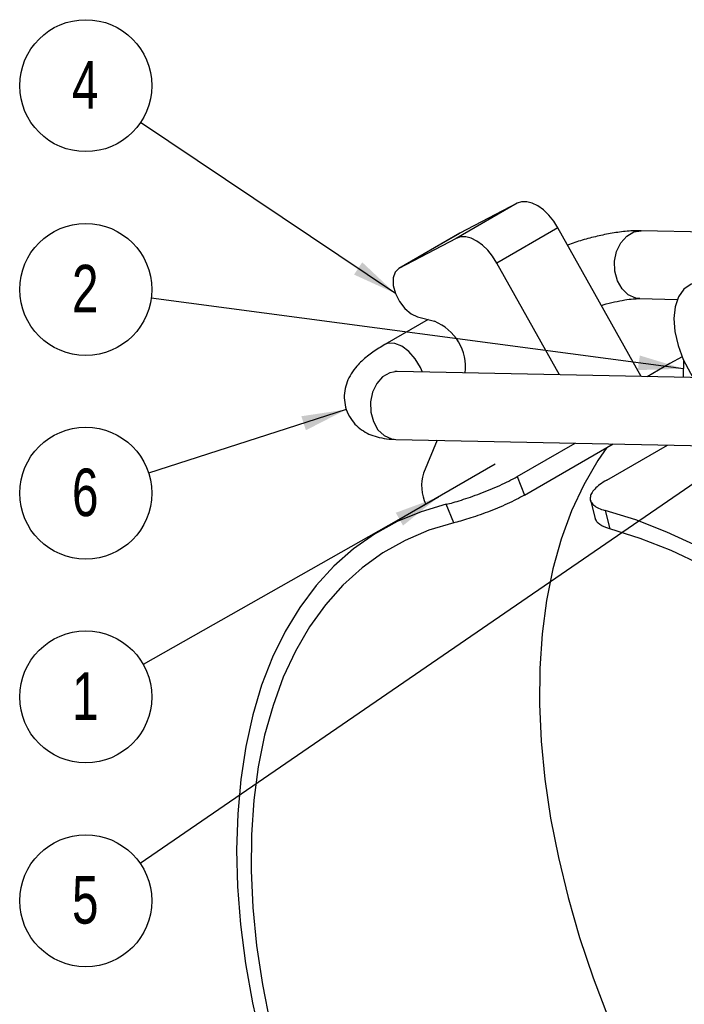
# Model space of a CAD drawing. Header units: millimetres. Extents: x 33 to 670, y 22 to 286.
# Tile 37 of 41: x 534 to 583, y 195 to 267. Entities that reach past the tile are written whole.
import ezdxf

# ---------------------------------------------------------------- set-up
doc = ezdxf.new("R2010")
doc.units = ezdxf.units.MM
doc.layers.add('FORMATO', color=179, linetype='Continuous')
doc.styles.add('SLDTEXTSTYLE0', font='TXT', dxfattribs={"width": 0.75})
doc.dimstyles.new('SLDDIMSTYLE5', dxfattribs={"dimtxt": 0.18, "dimasz": 3.302, "dimexe": 0, "dimexo": 0.0625, "dimgap": 0, "dimtad": 0, "dimtih": 1, "dimtoh": 1, "dimdec": 0, "dimrnd": 1e-09, "dimzin": 0, "dimdsep": 46, "dimtxsty": 'Standard', "dimsah": 1, "dimcen": 0.09, "dimadec": 0, "dimazin": 0, "dimtfac": 3.302, "dimtdec": 0, "dimtofl": 0, "dimtmove": 0, "dimatfit": 3, "dimfxl": 0, "dimfrac": 2, "dimtolj": 1, "dimtzin": 0, "dimarcsym": 0})

# ---------------------------------------------------------------- blocks, each defined once
blk = doc.blocks.new('SW_NOTE_0_4')
at = {"layer": 'FORMATO', "color": 0}
blk.add_circle((-4.005, -2.751), 4.859, dxfattribs=at)
at = {"layer": 'FORMATO', "color": 0, "insert": (-4.041, -0.94), "char_height": 3.5, "attachment_point": 2, "style": 'SLDTEXTSTYLE0'}
blk.add_mtext('5', dxfattribs=at)
blk = doc.blocks.new('SW_NOTE_0_5')
at = {"layer": 'FORMATO', "color": 0}
blk.add_circle((-4.226, -2.397), 4.859, dxfattribs=at)
at = {"layer": 'FORMATO', "color": 0, "insert": (-4.262, -0.586), "char_height": 3.5, "attachment_point": 2, "style": 'SLDTEXTSTYLE0'}
blk.add_mtext('1', dxfattribs=at)
blk = doc.blocks.new('SW_NOTE_0_6')
at = {"layer": 'FORMATO', "color": 0}
blk.add_circle((-4.626, -1.486), 4.859, dxfattribs=at)
at = {"layer": 'FORMATO', "color": 0, "insert": (-4.661, 0.325), "char_height": 3.5, "attachment_point": 2, "style": 'SLDTEXTSTYLE0'}
blk.add_mtext('6', dxfattribs=at)
blk = doc.blocks.new('SW_NOTE_0_7')
at = {"layer": 'FORMATO', "color": 0}
blk.add_circle((-4.817, 0.64), 4.859, dxfattribs=at)
at = {"layer": 'FORMATO', "color": 0, "insert": (-4.852, 2.451), "char_height": 3.5, "attachment_point": 2, "style": 'SLDTEXTSTYLE0'}
blk.add_mtext('2', dxfattribs=at)
blk = doc.blocks.new('SW_NOTE_0_8')
at = {"layer": 'FORMATO', "color": 0}
blk.add_circle((-4.034, 2.709), 4.859, dxfattribs=at)
at = {"layer": 'FORMATO', "color": 0, "insert": (-4.069, 4.52), "char_height": 3.5, "attachment_point": 2, "style": 'SLDTEXTSTYLE0'}
blk.add_mtext('4', dxfattribs=at)

msp = doc.modelspace()

# ---------------------------------------------------------------- linework, layer by layer
at = {"color": 7, "linetype": 'Continuous', "lineweight": 25}
for p, q in [((570.7676, 253.5061), (566.2775, 250.914)), ((570.7676, 253.5061), (566.5551, 251.2987)), ((573.7668, 251.6926), (569.2766, 249.1005)), ((579.8948, 240.7349), (573.7668, 251.6926)), ((566.5309, 251.2854), (562.0408, 248.6933)), ((566.5551, 251.2987), (562.065, 248.7066)), ((566.2775, 250.914), (562.065, 248.7066)), ((566.5551, 251.2987), (566.5309, 251.2854)), ((586.6378, 251.3367), (579.9007, 251.4769)), ((573.8851, 240.8599), (569.2766, 249.1005)), ((579.7967, 246.478), (582.5505, 246.4207)), ((563.4252, 245.1344), (564.6695, 244.8056)), ((564.2046, 244.9285), (561.0239, 243.0923)), ((582.0038, 241.6973), (580.3213, 240.726)), ((582.9088, 242.1842), (582.0038, 241.6973)), ((583.0064, 241.9605), (582.9793, 240.6707)), ((589.5265, 240.5344), (561.9402, 241.1086)), ((561.8362, 236.1096), (589.5122, 235.5336)), ((564.8855, 236.0462), (563.8612, 233.6262)), ((570.7536, 233.3714), (575.0215, 235.8352)), ((571.2957, 232.0057), (577.8282, 235.7768)), ((577.3544, 233.1152), (581.821, 235.6937)), ((569.1521, 234.2782), (560.7906, 229.4512)), ((570.7536, 233.3714), (571.2957, 232.0057)), ((566.0942, 229.961), (565.5504, 231.3309)), ((576.157, 231.63), (576.5064, 230.2736)), ((577.2324, 230.8775), (577.5834, 229.515))]:
    msp.add_line(p, q, dxfattribs=at)
at = {"color": 7, "linetype": 'Continuous', "lineweight": 25, "flags": 128}
for points in [[(573.7668, 251.6926), (573.4516, 252.1879), (573.0896, 252.6332), (572.6947, 253.0114), (572.2819, 253.3081), (571.8672, 253.5118), (571.4665, 253.6146), (571.0952, 253.6127), (570.7676, 253.5061)], [(569.2766, 249.1005), (568.9615, 249.5958), (568.5995, 250.0411), (568.2045, 250.4193), (567.7918, 250.716), (567.3771, 250.9197), (566.9764, 251.0225), (566.6051, 251.0206), (566.2775, 250.914)], [(562.065, 248.7066), (561.7827, 248.4352), (561.6378, 248.0023), (561.6459, 247.4546), (561.8063, 246.8515), (562.1014, 246.2583), (562.4994, 245.7393), (562.9572, 245.3507), (563.4252, 245.1344)], [(584.2078, 247.7275), (583.5651, 247.5512), (583.0328, 247.1711), (582.6333, 246.6033), (582.3834, 245.8717), (582.2937, 245.0071), (582.368, 244.0461), (582.6031, 243.029), (582.9891, 241.9989), (583.5098, 240.9992), (583.726, 240.6551)], [(577.3666, 235.5104), (576.7011, 234.545), (575.6672, 232.7685), (574.7692, 230.8409), (574.0108, 228.7704), (573.3954, 226.5659), (572.9253, 224.2365), (572.6028, 221.7922), (572.4291, 219.2433), (572.405, 216.6007), (572.5305, 213.8754), (572.8052, 211.0791), (573.2279, 208.2236), (573.7967, 205.3209), (574.5094, 202.3835), (575.3628, 199.4236), (576.3534, 196.4539), (577.4769, 193.4869)], [(565.5504, 231.3309), (563.6976, 230.7871), (561.9375, 230.0567), (560.2773, 229.1428), (558.7238, 228.049), (557.2832, 226.7798), (555.9614, 225.3403), (554.7638, 223.7363), (553.6952, 221.9745), (552.76, 220.0619), (551.962, 218.0064), (551.3043, 215.8161), (550.7898, 213.5002), (550.4204, 211.0679), (550.1977, 208.5291), (550.1225, 205.8942), (550.1952, 203.1738), (550.4156, 200.379), (550.7825, 197.5211), (551.2947, 194.6118), (551.95, 191.6629)], [(616.2137, 192.0921), (614.8091, 195.0361), (613.2897, 197.9387), (611.6617, 200.7881), (609.9317, 203.5728), (608.1066, 206.2815), (606.194, 208.9031), (604.2015, 211.4271), (602.1374, 213.8432), (600.0099, 216.1415), (597.8277, 218.3127), (595.5996, 220.3481), (593.3347, 222.2393), (591.0423, 223.9787), (588.7316, 225.5592), (586.4119, 226.9743), (584.0928, 228.2184), (581.7836, 229.2865), (579.4937, 230.174), (577.2324, 230.8775)], [(566.0942, 229.961), (564.2615, 229.413), (562.523, 228.6764), (560.8863, 227.7541), (559.3582, 226.6502), (557.9452, 225.3693), (556.6533, 223.9168), (555.4879, 222.2988), (554.454, 220.5223), (553.556, 218.5948), (552.7976, 216.5243), (552.1821, 214.3197), (551.7121, 211.9904), (551.3896, 209.5461), (551.2159, 206.9972), (551.1918, 204.3545), (551.3173, 201.6293), (551.592, 198.833), (552.0147, 195.9775), (552.5835, 193.0748)], [(614.5693, 193.5495), (613.1086, 196.4453), (611.5353, 199.292), (609.8562, 202.0776), (608.0784, 204.7902), (606.2094, 207.4184), (604.257, 209.9509), (602.2297, 212.3773), (600.1359, 214.687), (597.9845, 216.8704), (595.7846, 218.9182), (593.5456, 220.8217), (591.2769, 222.5729), (588.9882, 224.1644), (586.6891, 225.5894), (584.3893, 226.8419), (582.0987, 227.9166), (579.8268, 228.8089), (577.5834, 229.515)]]:
    msp.add_lwpolyline(points, dxfattribs=at)
at = {"color": 8, "linetype": 'Continuous', "lineweight": 25, "flags": 128}
for points in [[(579.7967, 246.478), (579.4869, 246.5171), (578.9451, 246.7568), (578.4835, 247.1938), (578.1432, 247.7893), (577.9545, 248.4903), (577.9341, 249.2347), (578.0837, 249.9562), (578.3903, 250.5907), (578.8264, 251.0819), (579.3533, 251.3861), (579.9007, 251.4769)], [(563.8024, 241.0698), (563.6556, 241.4026), (563.2692, 242.0394), (562.7944, 242.5774), (562.2733, 242.9688), (561.7523, 243.1787), (561.2776, 243.1886), (561.0233, 243.0919)], [(561.9402, 241.1086), (561.3928, 241.0177), (560.8659, 240.7135), (560.4298, 240.2223), (560.1232, 239.5878), (559.9735, 238.8663), (559.994, 238.122), (560.1827, 237.4209), (560.523, 236.8254), (560.9846, 236.3884), (561.5264, 236.1488), (561.8362, 236.1096)]]:
    msp.add_lwpolyline(points, dxfattribs=at)
at = {"color": 7, "linetype": 'Continuous', "lineweight": 25}
for centre, radius, start, end in [((563.3065, 241.4033), 3.6652, 353.749863, 68.16764), ((566.9874, 232.7107), 3.2575, 163.676399, 205.150432)]:
    msp.add_arc(centre, radius, start, end, dxfattribs=at)
for points, knots in [([(579.9007, 251.4769), (579.7343, 251.4772), (579.2244, 251.4782), (578.3367, 251.3942), (577.2257, 251.2064), (576.1163, 250.9427), (575.1923, 250.6803), (574.6537, 250.4888), (574.4755, 250.4254)], [0, 0, 0, 0, 0.1053159, 0.3226096, 0.5247716, 0.7177714, 0.9066077, 1, 1, 1, 1]), ([(576.9631, 245.9772), (577.0103, 245.9921), (577.3404, 246.0957), (577.9347, 246.2377), (578.6881, 246.3878), (579.2878, 246.4626), (579.6348, 246.4799), (579.7649, 246.4784), (579.7967, 246.478)], [0, 0, 0, 0, 0.0404156, 0.282419, 0.520099, 0.7497927, 0.9389272, 1, 1, 1, 1]), ([(561.0239, 243.0923), (560.8719, 243.0021), (560.407, 242.7261), (559.6945, 242.2205), (559.0345, 241.6141), (558.5475, 240.9752), (558.2342, 240.3622), (558.0521, 239.6959), (558.0245, 238.9952), (558.168, 238.2879), (558.4816, 237.641), (558.9272, 237.1071), (559.4448, 236.7074), (560.015, 236.421), (560.6482, 236.2281), (561.2541, 236.1331), (561.6695, 236.1163), (561.8362, 236.1096)], [0, 0, 0, 0, 0.0476989, 0.1459265, 0.2538995, 0.3243879, 0.3886143, 0.4500339, 0.5104117, 0.5706064, 0.6341429, 0.6935355, 0.7513085, 0.8104208, 0.8746214, 0.9496818, 1, 1, 1, 1]), ([(561.9402, 241.1086), (561.8849, 241.1112), (561.7727, 241.1167), (561.7636, 241.1193), (561.7591, 241.1207)], [0, 0, 0, 0, 0.4933291, 1, 1, 1, 1]), ([(565.5504, 231.3309), (565.7031, 231.3671), (565.8723, 231.4114), (566.2424, 231.5158), (566.4458, 231.5766), (566.8732, 231.7117), (567.0961, 231.7856), (567.5598, 231.9465), (567.8023, 232.0343), (568.2844, 232.217), (568.5264, 232.3127), (569.012, 232.5141), (569.2518, 232.6183), (569.7132, 232.8291), (569.9379, 232.9371), (570.3662, 233.1551), (570.5667, 233.2635), (570.7536, 233.3714)], [0, 0, 0, 0, 0.125, 0.125, 0.25, 0.25, 0.375, 0.375, 0.5, 0.5, 0.625, 0.625, 0.75, 0.75, 0.875, 0.875, 1, 1, 1, 1]), ([(577.3544, 233.1152), (577.1676, 233.0073), (577.0011, 232.8983), (576.7075, 232.6777), (576.5792, 232.5649), (576.371, 232.3428), (576.2908, 232.2338), (576.178, 232.0192), (576.1459, 231.913), (576.1333, 231.712), (576.1519, 231.616), (576.2405, 231.4323), (576.3102, 231.3461), (576.4956, 231.188), (576.6124, 231.1151), (576.8917, 230.984), (577.0517, 230.9267), (577.2324, 230.8775)], [0, 0, 0, 0, 0.125, 0.125, 0.25, 0.25, 0.375, 0.375, 0.5, 0.5, 0.625, 0.625, 0.75, 0.75, 0.875, 0.875, 1, 1, 1, 1]), ([(571.2957, 232.0057), (571.1089, 231.8978), (570.9094, 231.79), (570.4861, 231.5745), (570.2598, 231.4655), (569.7957, 231.2533), (569.5589, 231.1503), (569.0764, 230.95), (568.8292, 230.8521), (568.3472, 230.669), (568.1098, 230.5828), (567.6431, 230.4203), (567.4174, 230.3453), (566.9928, 230.2103), (566.7909, 230.1493), (566.4165, 230.0427), (566.2467, 229.9977), (566.0942, 229.961)], [0, 0, 0, 0, 0.125, 0.125, 0.25, 0.25, 0.375, 0.375, 0.5, 0.5, 0.625, 0.625, 0.75, 0.75, 0.875, 0.875, 1, 1, 1, 1]), ([(577.5834, 229.515), (577.3011, 229.6131), (576.7433, 229.807), (576.5881, 230.1204), (576.5114, 230.2752)], [0, 0, 0, 0, 0.5059901, 1, 1, 1, 1])]:
    msp.add_open_spline(points, degree=3, knots=knots, dxfattribs=at)

# ---------------------------------------------------------------- block references
at = {"layer": 'FORMATO'}
for name, p in [('SW_NOTE_0_8', (543.0494, 259.4516)), ('SW_NOTE_0_7', (543.8323, 246.5149)), ('SW_NOTE_0_6', (543.6417, 233.6348)), ('SW_NOTE_0_5', (543.2421, 219.5397)), ('SW_NOTE_0_4', (543.021, 204.8872))]:
    msp.add_blockref(name, p, dxfattribs=at)

# ---------------------------------------------------------------- leaders
for points in [[(561.8041, 246.8571), (543.0494, 259.4516)], [(582.9929, 241.3156), (543.8323, 246.5149)], [(558.1927, 238.3098), (543.6417, 233.6348)], [(590.4259, 237.4435), (543.021, 204.8872)], [(564.9714, 231.8647), (543.2421, 219.5397)]]:
    msp.add_leader(points, dimstyle='SLDDIMSTYLE5', dxfattribs=at)

doc.saveas('drawing.dxf')
